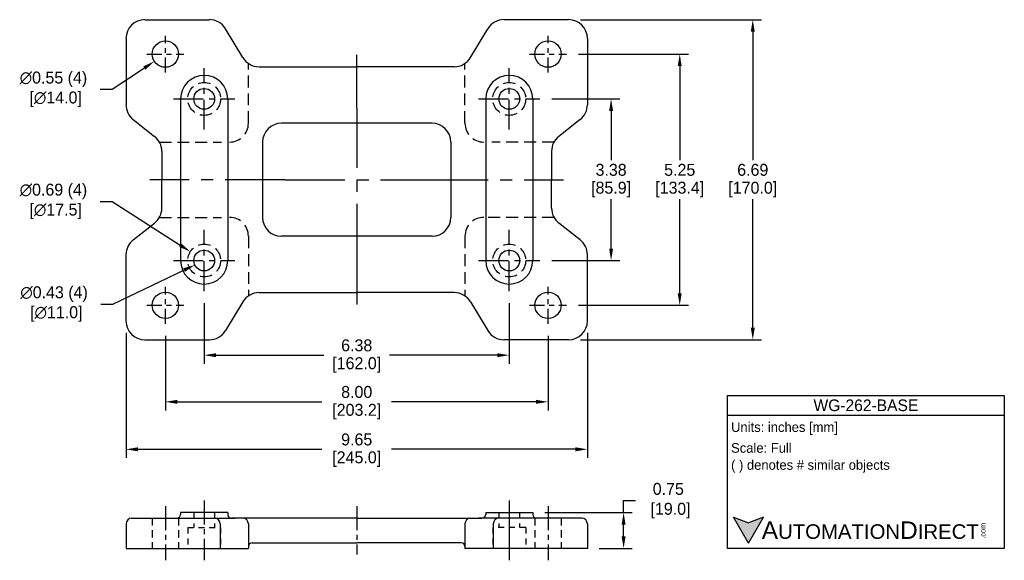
# Model space of a CAD drawing. Header units: inches. Extents: x 42.4 to 63, y 21.2 to 32.5.
import ezdxf

# ---------------------------------------------------------------- set-up
doc = ezdxf.new("R2010")
doc.units = ezdxf.units.IN
doc.header["$MEASUREMENT"] = 0
doc.linetypes.add('CENTER', pattern=[2, 1.25, -0.25, 0.25, -0.25])
doc.linetypes.add('HIDDEN', pattern=[0.375, 0.25, -0.125])
for name, color, linetype in [('Centerline', 40, 'CENTER'), ('Dimensions', 140, 'Continuous'), ('Hidden', 102, 'HIDDEN'), ('Text', 140, 'Continuous')]:
    doc.layers.add(name, color=color, linetype=linetype)
doc.styles.add('\\M+2ABAC\\M+2A6A11', font='txt')
doc.dimstyles.get("Standard").update_dxf_attribs({"dimtxt": 0.25, "dimasz": 0.25, "dimexe": 0.18, "dimexo": 0.25, "dimgap": 0.08, "dimtad": 0, "dimtih": 1, "dimtoh": 1, "dimrnd": 0.0005, "dimzin": 0, "dimdsep": 46, "dimtxsty": 'Standard', "dimcen": 0, "dimadec": 0, "dimazin": 0, "dimtfac": 1, "dimtofl": 0, "dimtmove": 0, "dimatfit": 3, "dimfxl": 0, "dimtolj": 1, "dimtzin": 0, "dimarcsym": 0})

# ---------------------------------------------------------------- blocks, each defined once
blk = doc.blocks.new('*D68')
at = {"layer": 'Defpoints', "color": 0}
for p in [(53.261, 30.811), (53.261, 27.431), (54.748, 27.431)]:
    blk.add_point(p, dxfattribs=at)
at = {"layer": 'Dimensions', "color": 0, "lineweight": -2}
for p, q in [((53.511, 30.811), (54.928, 30.811)), ((54.748, 30.561), (54.748, 29.531)), ((54.748, 27.681), (54.748, 28.711)), ((53.511, 27.431), (54.928, 27.431))]:
    blk.add_line(p, q, dxfattribs=at)
at = {"layer": 'Dimensions', "color": 0}
for points in [[(54.707, 30.561), (54.79, 30.561), (54.748, 30.811)], [(54.707, 27.681), (54.79, 27.681), (54.748, 27.431)]]:
    blk.add_solid(points, dxfattribs=at)
at = {"layer": 'Dimensions', "color": 0, "char_height": 0.25, "attachment_point": 5}
for s, insert in [('\\A1;3.38', (54.748, 29.326)), ('\\A1;[85.9]', (54.748, 28.916))]:
    blk.add_mtext(s, dxfattribs=dict(at, insert=insert))
blk = doc.blocks.new('*D69')
at = {"layer": 'Defpoints', "color": 0}
for p in [(53.816, 31.747), (53.816, 26.495), (56.183, 26.495)]:
    blk.add_point(p, dxfattribs=at)
at = {"layer": 'Dimensions', "color": 0, "lineweight": -2}
for p, q in [((54.066, 31.747), (56.363, 31.747)), ((56.183, 31.497), (56.183, 29.531)), ((56.183, 26.745), (56.183, 28.711)), ((54.066, 26.495), (56.363, 26.495))]:
    blk.add_line(p, q, dxfattribs=at)
at = {"layer": 'Dimensions', "color": 0}
for points in [[(56.141, 31.497), (56.224, 31.497), (56.183, 31.747)], [(56.141, 26.745), (56.224, 26.745), (56.183, 26.495)]]:
    blk.add_solid(points, dxfattribs=at)
at = {"layer": 'Dimensions', "color": 0, "char_height": 0.25, "attachment_point": 5}
for s, insert in [('\\A1;5.25', (56.183, 29.326)), ('\\A1;[133.4]', (56.183, 28.916))]:
    blk.add_mtext(s, dxfattribs=dict(at, insert=insert))
blk = doc.blocks.new('*D70')
at = {"layer": 'Defpoints', "color": 0}
for p in [(53.859, 32.467), (57.71, 32.467), (53.859, 25.774)]:
    blk.add_point(p, dxfattribs=at)
at = {"layer": 'Dimensions', "color": 0, "lineweight": -2}
for p, q in [((54.109, 32.467), (57.89, 32.467)), ((57.71, 32.217), (57.71, 29.531)), ((57.71, 26.024), (57.71, 28.711)), ((54.109, 25.774), (57.89, 25.774))]:
    blk.add_line(p, q, dxfattribs=at)
at = {"layer": 'Dimensions', "color": 0}
for points in [[(57.669, 32.217), (57.752, 32.217), (57.71, 32.467)], [(57.669, 26.024), (57.752, 26.024), (57.71, 25.774)]]:
    blk.add_solid(points, dxfattribs=at)
at = {"layer": 'Dimensions', "color": 0, "char_height": 0.25, "attachment_point": 5}
for s, insert in [('\\A1;6.69', (57.71, 29.326)), ('\\A1;[170.0]', (57.71, 28.916))]:
    blk.add_mtext(s, dxfattribs=dict(at, insert=insert))
blk = doc.blocks.new('*D71')
at = {"layer": 'Defpoints', "color": 0}
for p in [(46.241, 26.789), (52.619, 26.789), (46.241, 25.451)]:
    blk.add_point(p, dxfattribs=at)
at = {"layer": 'Dimensions', "color": 0, "lineweight": -2}
for p, q in [((46.241, 26.539), (46.241, 25.271)), ((52.619, 26.539), (52.619, 25.271)), ((46.491, 25.451), (48.745, 25.451)), ((52.369, 25.451), (50.114, 25.451))]:
    blk.add_line(p, q, dxfattribs=at)
at = {"layer": 'Dimensions', "color": 0}
for points in [[(46.491, 25.493), (46.491, 25.41), (46.241, 25.451)], [(52.369, 25.493), (52.369, 25.41), (52.619, 25.451)]]:
    blk.add_solid(points, dxfattribs=at)
at = {"layer": 'Dimensions', "color": 0, "char_height": 0.25, "attachment_point": 5}
for s, insert in [('\\A1;6.38', (49.43, 25.656)), ('\\A1;[162.0]', (49.43, 25.246))]:
    blk.add_mtext(s, dxfattribs=dict(at, insert=insert))
blk = doc.blocks.new('*D72')
at = {"layer": 'Defpoints', "color": 0}
for p in [(45.43, 26.109), (53.43, 26.109), (45.43, 24.476)]:
    blk.add_point(p, dxfattribs=at)
at = {"layer": 'Dimensions', "color": 0, "lineweight": -2}
for p, q in [((45.43, 25.859), (45.43, 24.296)), ((53.43, 25.859), (53.43, 24.296)), ((45.68, 24.476), (48.704, 24.476)), ((53.18, 24.476), (50.155, 24.476))]:
    blk.add_line(p, q, dxfattribs=at)
at = {"layer": 'Dimensions', "color": 0}
for points in [[(45.68, 24.518), (45.68, 24.434), (45.43, 24.476)], [(53.18, 24.518), (53.18, 24.434), (53.43, 24.476)]]:
    blk.add_solid(points, dxfattribs=at)
at = {"layer": 'Dimensions', "color": 0, "char_height": 0.25, "attachment_point": 5}
for s, insert in [('\\A1;8.00', (49.43, 24.681)), ('\\A1;[203.2]', (49.43, 24.271))]:
    blk.add_mtext(s, dxfattribs=dict(at, insert=insert))
blk = doc.blocks.new('*D73')
at = {"layer": 'Defpoints', "color": 0}
for p in [(44.607, 26.168), (54.252, 26.168), (54.252, 23.483)]:
    blk.add_point(p, dxfattribs=at)
at = {"layer": 'Dimensions', "color": 0, "lineweight": -2}
for p, q in [((44.607, 25.918), (44.607, 23.303)), ((54.252, 25.918), (54.252, 23.303)), ((44.857, 23.483), (48.704, 23.483)), ((54.002, 23.483), (50.155, 23.483))]:
    blk.add_line(p, q, dxfattribs=at)
at = {"layer": 'Dimensions', "color": 0}
for points in [[(44.857, 23.525), (44.857, 23.441), (44.607, 23.483)], [(54.002, 23.525), (54.002, 23.441), (54.252, 23.483)]]:
    blk.add_solid(points, dxfattribs=at)
at = {"layer": 'Dimensions', "color": 0, "char_height": 0.25, "attachment_point": 5}
for s, insert in [('\\A1;9.65', (49.43, 23.688)), ('\\A1;[245.0]', (49.43, 23.278))]:
    blk.add_mtext(s, dxfattribs=dict(at, insert=insert))
blk = doc.blocks.new('*D74')
at = {"layer": 'Defpoints', "color": 0}
for p in [(53.111, 22.16), (54.252, 21.412), (55.01, 21.412)]:
    blk.add_point(p, dxfattribs=at)
at = {"layer": 'Dimensions', "color": 0, "lineweight": -2}
for p, q in [((55.01, 22.16), (55.01, 22.41)), ((55.01, 22.41), (55.26, 22.41)), ((53.361, 22.16), (55.19, 22.16)), ((55.01, 21.662), (55.01, 21.91)), ((54.502, 21.412), (55.19, 21.412))]:
    blk.add_line(p, q, dxfattribs=at)
at = {"layer": 'Dimensions', "color": 0}
for points in [[(54.968, 21.91), (55.051, 21.91), (55.01, 22.16)], [(54.968, 21.662), (55.051, 21.662), (55.01, 21.412)]]:
    blk.add_solid(points, dxfattribs=at)
at = {"layer": 'Dimensions', "color": 0, "insert": (55.944, 22.41), "char_height": 0.25, "attachment_point": 5}
blk.add_mtext('\\A1;0.75\\P [19.0]', dxfattribs=at)
blk = doc.blocks.new('*D75')
at = {"layer": 'Defpoints', "color": 0}
for p in [(45.66, 31.899), (45.2, 31.595)]:
    blk.add_point(p, dxfattribs=at)
at = {"layer": 'Dimensions', "color": 0, "lineweight": -2}
for p, q in [((44.316, 31.011), (44.991, 31.457)), ((44.066, 31.011), (44.316, 31.011))]:
    blk.add_line(p, q, dxfattribs=at)
at = {"layer": 'Dimensions', "color": 0}
blk.add_solid([(44.968, 31.492), (45.014, 31.422), (45.2, 31.595)], dxfattribs=at)
at = {"layer": 'Dimensions', "color": 0, "insert": (43.09, 31.011), "char_height": 0.25, "attachment_point": 5}
blk.add_mtext('\\A1;∅0.55 (4)\\P [∅14.0]', dxfattribs=at)
blk = doc.blocks.new('*D76')
at = {"layer": 'Defpoints', "color": 0}
for p in [(45.951, 27.617), (46.53, 27.245)]:
    blk.add_point(p, dxfattribs=at)
at = {"layer": 'Dimensions', "color": 0, "lineweight": -2}
for p, q in [((44.066, 28.667), (44.316, 28.667)), ((44.316, 28.667), (45.74, 27.752))]:
    blk.add_line(p, q, dxfattribs=at)
at = {"layer": 'Dimensions', "color": 0}
blk.add_solid([(45.763, 27.787), (45.718, 27.717), (45.951, 27.617)], dxfattribs=at)
at = {"layer": 'Dimensions', "color": 0, "insert": (43.09, 28.667), "char_height": 0.25, "attachment_point": 5}
blk.add_mtext('\\A1;∅0.69 (4)\\P [∅17.5]', dxfattribs=at)
blk = doc.blocks.new('*D77')
at = {"layer": 'Defpoints', "color": 0}
for p in [(46.436, 27.524), (46.045, 27.338)]:
    blk.add_point(p, dxfattribs=at)
at = {"layer": 'Dimensions', "color": 0, "lineweight": -2}
for p, q in [((44.329, 26.521), (45.819, 27.23)), ((44.079, 26.521), (44.329, 26.521))]:
    blk.add_line(p, q, dxfattribs=at)
at = {"layer": 'Dimensions', "color": 0}
blk.add_solid([(45.801, 27.268), (45.837, 27.193), (46.045, 27.338)], dxfattribs=at)
at = {"layer": 'Dimensions', "color": 0, "insert": (43.103, 26.521), "char_height": 0.25, "attachment_point": 5}
blk.add_mtext('\\A1;∅0.43 (4)\\P [∅11.0]', dxfattribs=at)

msp = doc.modelspace()

# ---------------------------------------------------------------- hatches: boundary and pattern name
at = {"layer": 'Dimensions'}
msp.add_hatch(color=256, dxfattribs=at).paths.add_polyline_path([(57.934, 22.063), (57.621, 21.949), (57.307, 22.063), (57.621, 21.52)])

# ---------------------------------------------------------------- linework, layer by layer
for p, q in [((45, 32.467), (46.352, 32.467)), ((53.859, 32.467), (52.507, 32.467)), ((47.051, 31.674), (46.69, 32.276)), ((51.808, 31.674), (52.169, 32.276)), ((44.607, 32.074), (44.607, 30.69)), ((54.252, 32.074), (54.252, 30.69)), ((47.389, 31.483), (49.43, 31.483)), ((51.47, 31.483), (49.43, 31.483)), ((45.748, 30.811), (45.748, 27.431)), ((46.733, 30.811), (46.733, 27.431)), ((52.126, 30.811), (52.126, 27.431)), ((53.111, 30.811), (53.111, 27.431)), ((44.756, 30.38), (45.205, 30.026)), ((51.004, 30.302), (47.855, 30.302)), ((54.103, 30.38), (53.654, 30.026)), ((47.461, 29.908), (47.461, 28.333)), ((51.398, 29.908), (51.398, 28.333)), ((45.355, 29.717), (45.355, 29.121)), ((53.504, 29.717), (53.504, 29.121)), ((45.355, 28.524), (45.355, 29.121)), ((53.504, 28.524), (53.504, 29.121)), ((44.756, 27.861), (45.205, 28.215)), ((54.103, 27.861), (53.654, 28.215)), ((51.004, 27.94), (47.855, 27.94)), ((44.607, 26.168), (44.607, 27.552)), ((54.252, 26.168), (54.252, 27.552)), ((47.051, 26.567), (46.69, 25.965)), ((47.389, 26.759), (49.43, 26.759)), ((51.47, 26.759), (49.43, 26.759)), ((51.808, 26.567), (52.169, 25.965)), ((45, 25.774), (46.352, 25.774)), ((53.859, 25.774), (52.507, 25.774)), ((44.725, 22.042), (46.879, 22.042)), ((46.733, 22.16), (45.748, 22.16)), ((45.748, 22.16), (45.748, 22.12)), ((46.733, 22.16), (46.733, 22.12)), ((49.43, 22.042), (46.811, 22.042)), ((49.43, 22.042), (52.048, 22.042)), ((54.134, 22.042), (51.98, 22.042)), ((52.126, 22.16), (53.111, 22.16)), ((52.126, 22.16), (52.126, 22.12)), ((53.111, 22.16), (53.111, 22.12)), ((44.607, 21.924), (44.607, 21.412)), ((46.575, 21.924), (46.575, 21.412)), ((47.166, 21.924), (47.166, 21.412)), ((51.693, 21.924), (51.693, 21.412)), ((52.284, 21.924), (52.284, 21.412)), ((54.252, 21.924), (54.252, 21.412)), ((44.607, 21.412), (47.166, 21.412)), ((47.245, 21.53), (49.43, 21.53)), ((51.615, 21.53), (49.43, 21.53)), ((54.252, 21.412), (51.693, 21.412))]:
    msp.add_line(p, q)
for centre, radius in [((45.43, 31.747), 0.276), ((53.43, 31.747), 0.276), ((46.241, 30.811), 0.217), ((52.619, 30.811), 0.217), ((46.241, 27.431), 0.217), ((52.619, 27.431), 0.217), ((45.43, 26.495), 0.276), ((53.43, 26.495), 0.276)]:
    msp.add_circle(centre, radius)
for centre, radius, start, end in [((45, 32.074), 0.394, 90, 180), ((46.352, 32.074), 0.394, 30.9638, 90), ((52.507, 32.074), 0.394, 90, 149.0362), ((53.859, 32.074), 0.394, 0, 90), ((47.389, 31.877), 0.394, 210.9638, 270), ((51.47, 31.877), 0.394, 270, 329.0362), ((46.241, 30.811), 0.492, 0, 180), ((52.619, 30.811), 0.492, 0, 180), ((45, 30.69), 0.394, 180, 231.7098), ((53.859, 30.69), 0.394, 308.2902, 0), ((47.855, 29.908), 0.394, 90, 180), ((51.004, 29.908), 0.394, 0, 90), ((44.961, 29.717), 0.394, 0, 51.7098), ((53.898, 29.717), 0.394, 128.2902, 180), ((44.961, 28.524), 0.394, 308.2902, 0), ((53.898, 28.524), 0.394, 180, 231.7098), ((47.855, 28.333), 0.394, 180, 270), ((51.004, 28.333), 0.394, 270, 0), ((45, 27.552), 0.394, 128.2902, 180), ((53.859, 27.552), 0.394, 0, 51.7098), ((46.241, 27.431), 0.492, 180, 0), ((52.619, 27.431), 0.492, 180, 0), ((47.389, 26.365), 0.394, 90, 149.0362), ((51.47, 26.365), 0.394, 30.9638, 90), ((45, 26.168), 0.394, 180, 270), ((53.859, 26.168), 0.394, 270, 0), ((46.352, 26.168), 0.394, 270, 329.0362), ((52.507, 26.168), 0.394, 210.9638, 270), ((44.725, 21.924), 0.118, 90, 180), ((45.67, 22.12), 0.0787, 270, 0), ((46.457, 21.924), 0.118, 0, 90), ((46.811, 22.12), 0.0787, 180, 270), ((47.048, 21.924), 0.118, 0, 90), ((51.811, 21.924), 0.118, 90, 180), ((52.048, 22.12), 0.0787, 270, 0), ((52.402, 21.924), 0.118, 90, 180), ((53.189, 22.12), 0.0787, 180, 270), ((54.134, 21.924), 0.118, 0, 90), ((47.245, 21.451), 0.0787, 90, 180), ((51.615, 21.451), 0.0787, 0, 90)]:
    msp.add_arc(centre, radius, start, end)
at = {"layer": 'Centerline', "ltscale": 0.25}
for p, q in [((45.43, 31.361), (45.43, 32.133)), ((53.43, 31.361), (53.43, 32.133)), ((45.043, 31.747), (45.816, 31.747)), ((53.043, 31.747), (53.816, 31.747)), ((45.43, 26.109), (45.43, 26.881)), ((53.43, 26.109), (53.43, 26.881)), ((45.043, 26.495), (45.816, 26.495)), ((53.043, 26.495), (53.816, 26.495))]:
    msp.add_line(p, q, dxfattribs=at)
at = {"layer": 'Centerline'}
for p, q in [((49.43, 30.617), (49.43, 31.733)), ((49.43, 30.617), (49.43, 27.617)), ((47.93, 29.117), (45.105, 29.117)), ((47.93, 29.117), (50.93, 29.117)), ((50.93, 29.117), (53.754, 29.117)), ((49.43, 27.617), (49.43, 26.509))]:
    msp.add_line(p, q, dxfattribs=at)
at = {"layer": 'Centerline', "ltscale": 0.5}
for p, q in [((46.241, 30.169), (46.241, 31.453)), ((52.619, 30.169), (52.619, 31.453)), ((45.598, 30.811), (46.883, 30.811)), ((51.976, 30.811), (53.261, 30.811)), ((46.241, 26.789), (46.241, 28.073)), ((52.619, 26.789), (52.619, 28.073)), ((45.598, 27.431), (46.883, 27.431)), ((51.976, 27.431), (53.261, 27.431))]:
    msp.add_line(p, q, dxfattribs=at)
at = {"layer": 'Centerline', "ltscale": 0.4}
for p, q in [((45.43, 22.292), (45.43, 21.162)), ((46.241, 22.41), (46.241, 21.162)), ((46.241, 22.41), (46.241, 21.162)), ((49.43, 22.292), (49.43, 21.28)), ((52.619, 22.41), (52.619, 21.162)), ((52.619, 22.32), (52.619, 21.162)), ((53.43, 22.292), (53.43, 21.162))]:
    msp.add_line(p, q, dxfattribs=at)
at = {"layer": 'Hidden'}
for p, q in [((47.166, 30.302), (47.166, 31.552)), ((51.693, 30.302), (51.693, 31.552)), ((45.305, 29.908), (46.603, 29.908)), ((53.554, 29.908), (52.256, 29.908)), ((45.305, 28.333), (46.603, 28.333)), ((53.554, 28.333), (52.087, 28.333)), ((47.166, 27.94), (47.166, 26.689)), ((51.693, 27.94), (51.693, 26.689))]:
    msp.add_line(p, q, dxfattribs=at)
at = {"layer": 'Hidden', "ltscale": 0.6}
for p, q in [((45.154, 22.042), (45.154, 21.412)), ((45.705, 22.042), (45.705, 21.412)), ((53.154, 22.042), (53.154, 21.412)), ((53.705, 22.042), (53.705, 21.412))]:
    msp.add_line(p, q, dxfattribs=at)
at = {"layer": 'Hidden', "ltscale": 0.5}
for p, q in [((46.024, 22.16), (46.024, 21.845)), ((46.457, 22.16), (46.457, 21.845)), ((52.402, 22.16), (52.402, 21.845)), ((52.835, 22.16), (52.835, 21.845)), ((45.896, 21.845), (46.585, 21.845)), ((45.896, 21.845), (45.896, 21.412)), ((46.585, 21.845), (46.585, 21.412)), ((52.963, 21.845), (52.274, 21.845)), ((52.274, 21.845), (52.274, 21.412)), ((52.963, 21.845), (52.963, 21.412))]:
    msp.add_line(p, q, dxfattribs=at)
at = {"layer": 'Hidden'}
for centre in [(46.241, 30.811), (52.619, 30.811), (46.241, 27.431), (52.619, 27.431)]:
    msp.add_circle(centre, 0.344, dxfattribs=at)
for centre, start, end in [((46.772, 30.302), 270, 0), ((52.087, 30.302), 180, 270), ((46.772, 27.94), 0, 90), ((52.087, 27.94), 90, 180)]:
    msp.add_arc(centre, 0.394, start, end, dxfattribs=at)
at = {"layer": 'Text'}
for p, q in [((57.181, 24.605), (62.969, 24.605)), ((57.181, 21.412), (57.181, 24.605)), ((62.969, 24.605), (62.969, 21.412)), ((57.181, 24.199), (62.969, 24.199)), ((57.621, 21.52), (57.307, 22.063)), ((57.307, 22.063), (57.621, 21.949)), ((57.621, 21.52), (57.934, 22.063)), ((57.934, 22.063), (57.621, 21.949)), ((62.969, 21.412), (57.181, 21.412))]:
    msp.add_line(p, q, dxfattribs=at)

# ---------------------------------------------------------------- texts
at = {"layer": 'Text', "style": '\\M+2ABAC\\M+2A6A11'}
for s, insert, char_height, width, attachment_point in [('WG-262-BASE', (60.075, 24.402), 0.24362, 5.78765, 5), ('{\\fArial|b0|i0|c0|p34;     \\H1.2x;A\\H0.8333x;UTOMATION\\H1.2x;D\\H0.8333x;IRECT}', (57.307, 21.791), 0.30453, 5.16785, 4)]:
    msp.add_mtext(s, dxfattribs=dict(at, insert=insert, char_height=char_height, width=width, attachment_point=attachment_point))
at = {"layer": 'Text', "char_height": 0.20302, "attachment_point": 4}
for s, insert, width in [(' Units: inches [mm]', (57.181, 23.917), 7.29248), (' Scale: Full', (57.181, 23.511), 7.27267), (' ( ) denotes # similar objects', (57.181, 23.126), 7.27267)]:
    msp.add_mtext(s, dxfattribs=dict(at, insert=insert, width=width))
at = {"layer": 'Text', "insert": (62.466, 21.613), "char_height": 0.10963, "width": 0.32487, "attachment_point": 1, "rotation": 90, "style": '\\M+2ABAC\\M+2A6A11'}
msp.add_mtext('{\\fArial|b0|i0|c0|p34;.com}', dxfattribs=at)

# ---------------------------------------------------------------- dimensions: what is measured, and where the dimension line sits
at = {"layer": 'Dimensions'}
for base, p1, p2, picture, middle in [((57.71, 32.467), (53.859, 25.774), (53.859, 32.467), '*D70', (57.71, 29.121)), ((56.183, 26.495), (53.816, 31.747), (53.816, 26.495), '*D69', (56.183, 29.121)), ((54.748, 27.431), (53.261, 30.811), (53.261, 27.431), '*D68', (54.748, 29.121))]:
    dim = msp.add_linear_dim(base=base, p1=p1, p2=p2, angle=90, dimstyle='Standard', override={"dimpost": '\\X'}, dxfattribs=at)
    dim.commit()
    dim.dimension.update_dxf_attribs({"geometry": picture, "text_midpoint": middle})
for p1, p2, picture, middle in [((45.66, 31.899), (45.2, 31.595), '*D75', (43.09, 31.011)), ((46.53, 27.245), (45.951, 27.617), '*D76', (43.09, 28.667)), ((46.436, 27.524), (46.045, 27.338), '*D77', (43.103, 26.521))]:
    dim = msp.add_diameter_dim_2p(p1=p1, p2=p2, dimstyle='Standard', override={"dimpost": ' (4)\\X'}, dxfattribs=at)
    dim.commit()
    dim.dimension.update_dxf_attribs({"geometry": picture, "text_midpoint": middle, "dimtype": 163})
for base, p1, p2, picture, middle in [((46.241, 25.451), (52.619, 26.789), (46.241, 26.789), '*D71', (49.43, 25.451)), ((54.2524, 23.4831), (44.6067, 26.168), (54.2524, 26.168), '*D73', (49.4296, 23.4831)), ((45.43, 24.476), (53.43, 26.109), (45.43, 26.109), '*D72', (49.43, 24.476))]:
    dim = msp.add_linear_dim(base=base, p1=p1, p2=p2, dimstyle='Standard', override={"dimpost": '\\X'}, dxfattribs=at)
    dim.commit()
    dim.dimension.update_dxf_attribs({"geometry": picture, "text_midpoint": middle})
dim = msp.add_linear_dim(base=(55.01, 21.412), p1=(53.111, 22.16), p2=(54.252, 21.412), angle=90, dimstyle='Standard', override={"dimpost": '\\X'}, dxfattribs=at)
dim.commit()
dim.dimension.update_dxf_attribs({"geometry": '*D74', "text_midpoint": (55.944, 22.41), "dimtype": 160})

doc.saveas('drawing.dxf')
